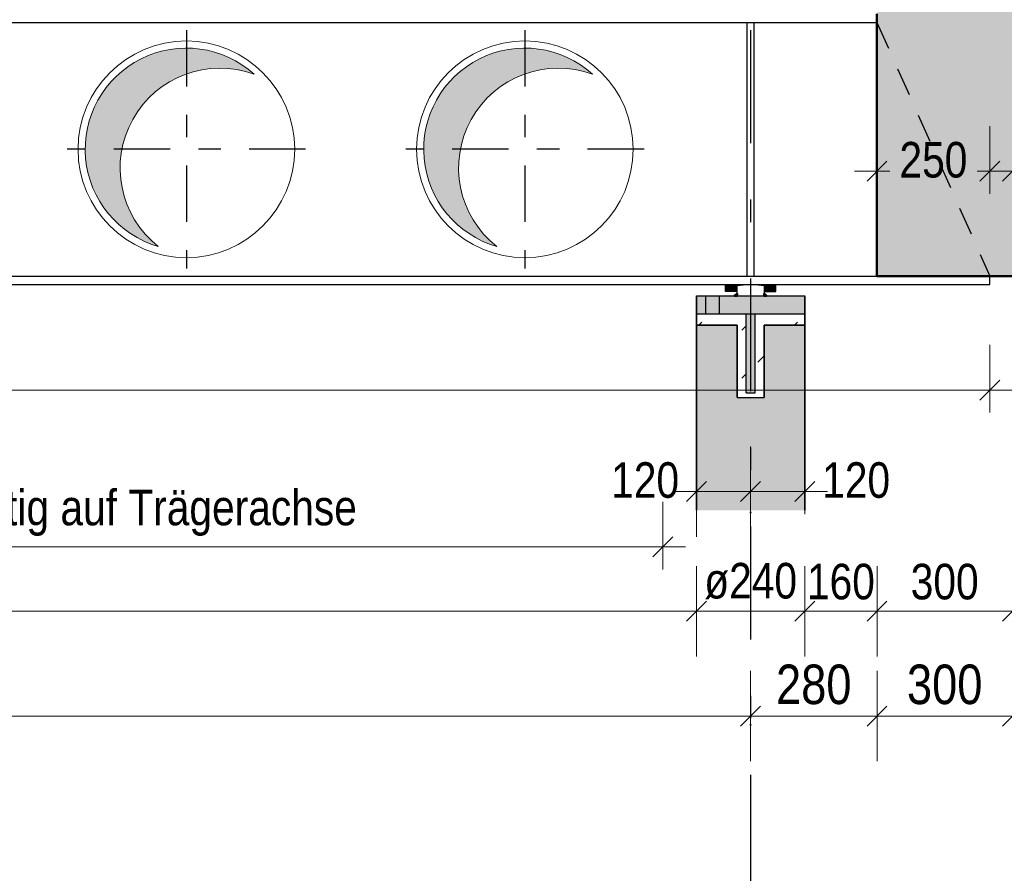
# Model space of a CAD drawing. Header units: millimetres. Extents: x -8.5 to 60.3, y 0 to 42.
# Tile 93 of 109: x 33 to 37.4, y 13.6 to 17.4. Entities that reach past the tile are written whole.
import ezdxf

# ---------------------------------------------------------------- set-up
doc = ezdxf.new("R2010")
doc.units = ezdxf.units.MM
for name, pattern in [('DASHDOT', [1, 0.5, -0.25, 0, -0.25]), ('DASHDOTX2', [2, 1, -0.5, 0, -0.5]), ('HIDDEN', [0.375, 0.25, -0.125])]:
    doc.linetypes.add(name, pattern=pattern)
doc.layers.add('Achsen', color=7, linetype='Continuous', lineweight=20)
doc.styles.add('Arial Narrow', font='ARIALN.TTF')
doc.dimstyles.new('Arch_Strakon_dimstyle', dxfattribs={"dimtxt": 11.25, "dimasz": 1, "dimexe": 1.25, "dimexo": 0.0625, "dimgap": 1, "dimtad": 0, "dimdec": 3, "dimzin": 12, "dimdsep": 46, "dimtxsty": 'Arial Narrow', "dimblk": 'Arrowhead_Tick', "dimsah": 1, "dimcen": 0, "dimse1": 1, "dimse2": 1, "dimclrd": 6, "dimclrt": 3, "dimazin": 0, "dimtfac": 1, "dimtdec": 4, "dimtmove": 0, "dimatfit": 3, "dimldrblk": 'NONE', "dimfxl": 1, "dimtvp": 1, "dimtolj": 1, "dimtzin": 0, "dimlwd": 13, "dimarcsym": 2})

# ---------------------------------------------------------------- blocks, each defined once
blk = doc.blocks.new('Arrowhead_Tick')
at = {"color": 0, "linetype": 'Continuous', "lineweight": -2, "ltscale": 0.5}
for p, q in [((0, 20), (0, -10)), ((-1, 0), (0, 0)), ((10, 0), (0, 0))]:
    blk.add_line(p, q, dxfattribs=at)
at = {"color": 2, "linetype": 'Continuous', "lineweight": 35, "ltscale": 0.5}
blk.add_line((4.42, 4.42), (-4.42, -4.42), dxfattribs=at)
blk = doc.blocks.new('*D15')
at = {"color": 6, "linetype": 'Continuous', "lineweight": 13}
blk.add_line((36.0133, 14.8059), (36.4733, 14.8059), dxfattribs=at)
at = {"layer": 'Defpoints', "color": 0}
for p in [(36.0033, 15.2534), (36.4833, 15.2534), (36.4833, 14.8059)]:
    blk.add_point(p, dxfattribs=at)
at = {"color": 6, "lineweight": 13, "xscale": 0.01, "yscale": 0.01, "zscale": 0.01}
blk.add_blockref('Arrowhead_Tick', (36.4833, 14.8059), dxfattribs=at)
at = {"color": 6, "lineweight": 13, "xscale": 0.01, "yscale": 0.01, "zscale": 0.01, "rotation": 180}
blk.add_blockref('Arrowhead_Tick', (36.0033, 14.8059), dxfattribs=at)
at = {"color": 2, "lineweight": -2, "insert": (36.2433, 14.9391), "char_height": 0.1575, "attachment_point": 5, "style": 'Arial Narrow'}
blk.add_mtext('\\A1;ø240', dxfattribs=at)
blk = doc.blocks.new('_None')
blk = doc.blocks.new('*D16')
at = {"color": 6, "linetype": 'Continuous', "lineweight": 13}
for p, q in [((36.8133, 16.7559), (36.8597, 16.7559)), ((37.2933, 16.7559), (37.2469, 16.7559))]:
    blk.add_line(p, q, dxfattribs=at)
at = {"layer": 'Defpoints', "color": 0}
for p in [(37.3033, 16.7559), (36.8033, 16.2914), (37.3033, 16.2534)]:
    blk.add_point(p, dxfattribs=at)
at = {"color": 6, "lineweight": 13, "xscale": 0.01, "yscale": 0.01, "zscale": 0.01}
blk.add_blockref('Arrowhead_Tick', (37.3033, 16.7559), dxfattribs=at)
at = {"color": 6, "lineweight": 13, "xscale": 0.01, "yscale": 0.01, "zscale": 0.01, "rotation": 180.0000000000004}
blk.add_blockref('Arrowhead_Tick', (36.8033, 16.7559), dxfattribs=at)
at = {"color": 2, "lineweight": -2, "insert": (37.0533, 16.8059), "char_height": 0.1575, "attachment_point": 5, "style": 'Arial Narrow'}
blk.add_mtext('\\A1;250', dxfattribs=at)
blk = doc.blocks.new('*D17')
at = {"color": 6, "linetype": 'Continuous', "lineweight": 13}
for p, q in [((37.2933, 16.7559), (37.2833, 16.7559)), ((37.3033, 16.7559), (37.4033, 16.7559)), ((37.4133, 16.7559), (37.4233, 16.7559))]:
    blk.add_line(p, q, dxfattribs=at)
at = {"layer": 'Defpoints', "color": 0}
for p in [(37.4033, 16.7559), (37.4033, 16.2914), (37.3033, 16.2534)]:
    blk.add_point(p, dxfattribs=at)
at = {"color": 6, "lineweight": 13, "xscale": 0.01, "yscale": 0.01, "zscale": 0.01}
for p, rotation in [((37.3033, 16.7559), 359.999999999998), ((37.4033, 16.7559), 179.999999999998)]:
    blk.add_blockref('Arrowhead_Tick', p, dxfattribs=dict(at, rotation=rotation))
at = {"color": 2, "lineweight": -2, "insert": (37.5813, 16.8059), "char_height": 0.1575, "attachment_point": 5, "style": 'Arial Narrow'}
blk.add_mtext('\\A1;50', dxfattribs=at)
blk = doc.blocks.new('*D18')
at = {"color": 6, "linetype": 'Continuous', "lineweight": 13}
blk.add_line((22.1479, 14.8059), (35.9933, 14.8059), dxfattribs=at)
at = {"layer": 'Defpoints', "color": 0}
for p in [(22.1379, 15.4189), (36.0033, 15.2534), (36.0033, 14.8059)]:
    blk.add_point(p, dxfattribs=at)
at = {"color": 6, "lineweight": 13, "xscale": 0.01, "yscale": 0.01, "zscale": 0.01}
blk.add_blockref('Arrowhead_Tick', (36.0033, 14.8059), dxfattribs=at)
at = {"color": 6, "lineweight": 13, "xscale": 0.01, "yscale": 0.01, "zscale": 0.01, "rotation": 180}
blk.add_blockref('Arrowhead_Tick', (22.1379, 14.8059), dxfattribs=at)
at = {"color": 2, "lineweight": -2, "insert": (29.0706, 14.9363), "char_height": 0.1575, "attachment_point": 5, "style": 'Arial Narrow'}
blk.add_mtext('\\A1;6933', dxfattribs=at)
blk = doc.blocks.new('*D19')
at = {"color": 6, "linetype": 'Continuous', "lineweight": 13}
blk.add_line((36.4933, 14.8059), (36.7933, 14.8059), dxfattribs=at)
at = {"layer": 'Defpoints', "color": 0}
for p in [(36.8033, 16.2914), (36.4833, 15.2534), (36.8033, 14.8059)]:
    blk.add_point(p, dxfattribs=at)
at = {"color": 6, "lineweight": 13, "xscale": 0.01, "yscale": 0.01, "zscale": 0.01}
for p, rotation in [((36.8033, 14.8059), 359.9999999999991), ((36.4833, 14.8059), 179.9999999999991)]:
    blk.add_blockref('Arrowhead_Tick', p, dxfattribs=dict(at, rotation=rotation))
at = {"color": 2, "lineweight": -2, "insert": (36.6433, 14.9363), "char_height": 0.1575, "attachment_point": 5, "style": 'Arial Narrow'}
blk.add_mtext('\\A1;160', dxfattribs=at)
blk = doc.blocks.new('*D20')
at = {"color": 6, "linetype": 'Continuous', "lineweight": 13}
blk.add_line((36.8133, 14.8059), (37.3933, 14.8059), dxfattribs=at)
at = {"layer": 'Defpoints', "color": 0}
for p in [(36.8033, 16.2914), (37.4033, 16.2914), (37.4033, 14.8059)]:
    blk.add_point(p, dxfattribs=at)
at = {"color": 6, "lineweight": 13, "xscale": 0.01, "yscale": 0.01, "zscale": 0.01}
blk.add_blockref('Arrowhead_Tick', (37.4033, 14.8059), dxfattribs=at)
at = {"color": 6, "lineweight": 13, "xscale": 0.01, "yscale": 0.01, "zscale": 0.01, "rotation": 180}
blk.add_blockref('Arrowhead_Tick', (36.8033, 14.8059), dxfattribs=at)
at = {"color": 2, "lineweight": -2, "insert": (37.1033, 14.9363), "char_height": 0.1575, "attachment_point": 5, "style": 'Arial Narrow'}
blk.add_mtext('\\A1;300', dxfattribs=at)
blk = doc.blocks.new('*D22')
at = {"color": 6, "linetype": 'Continuous', "lineweight": 13}
blk.add_line((22.2379, 15.7863), (37.2933, 15.7863), dxfattribs=at)
at = {"layer": 'Defpoints', "color": 0}
for p in [(22.2279, 16.2334), (37.3033, 16.2534), (37.3033, 15.7863)]:
    blk.add_point(p, dxfattribs=at)
at = {"color": 6, "lineweight": 13, "xscale": 0.01, "yscale": 0.01, "zscale": 0.01}
blk.add_blockref('Arrowhead_Tick', (37.3033, 15.7863), dxfattribs=at)
at = {"color": 6, "lineweight": 13, "xscale": 0.01, "yscale": 0.01, "zscale": 0.01, "rotation": 180}
blk.add_blockref('Arrowhead_Tick', (22.2279, 15.7863), dxfattribs=at)
at = {"color": 2, "lineweight": -2, "insert": (29.7656, 15.9168), "char_height": 0.1575, "attachment_point": 5, "style": 'Arial Narrow'}
blk.add_mtext('\\A1;7538', dxfattribs=at)
blk = doc.blocks.new('*D24')
at = {"color": 6, "linetype": 'Continuous', "lineweight": 13}
blk.add_line((36.0133, 15.3363), (36.2328, 15.3363), dxfattribs=at)
at = {"layer": 'Defpoints', "color": 0}
for p in [(36.2428, 15.3363), (36.0033, 15.2534), (36.2428, 15.2433)]:
    blk.add_point(p, dxfattribs=at)
at = {"color": 6, "lineweight": 13, "xscale": 0.01, "yscale": 0.01, "zscale": 0.01}
blk.add_blockref('Arrowhead_Tick', (36.2428, 15.3363), dxfattribs=at)
at = {"color": 6, "lineweight": 13, "xscale": 0.01, "yscale": 0.01, "zscale": 0.01, "rotation": 180.0000000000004}
blk.add_blockref('Arrowhead_Tick', (36.0033, 15.3363), dxfattribs=at)
at = {"color": 2, "lineweight": -2, "insert": (35.7757, 15.3863), "char_height": 0.1575, "attachment_point": 5, "style": 'Arial Narrow'}
blk.add_mtext('\\A1;120', dxfattribs=at)
blk = doc.blocks.new('*D25')
at = {"color": 6, "linetype": 'Continuous', "lineweight": 13}
blk.add_line((36.2528, 15.3363), (36.4733, 15.3363), dxfattribs=at)
at = {"layer": 'Defpoints', "color": 0}
for p in [(36.4833, 15.3363), (36.2428, 15.2433), (36.4833, 15.2534)]:
    blk.add_point(p, dxfattribs=at)
at = {"color": 6, "lineweight": 13, "xscale": 0.01, "yscale": 0.01, "zscale": 0.01}
for p, rotation in [((36.4833, 15.3363), 359.9999999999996), ((36.2428, 15.3363), 179.9999999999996)]:
    blk.add_blockref('Arrowhead_Tick', p, dxfattribs=dict(at, rotation=rotation))
at = {"color": 2, "lineweight": -2, "insert": (36.7109, 15.3863), "char_height": 0.1575, "attachment_point": 5, "style": 'Arial Narrow'}
blk.add_mtext('\\A1;120', dxfattribs=at)
blk = doc.blocks.new('*D37')
at = {"color": 6, "linetype": 'Continuous', "lineweight": 13}
blk.add_line((32.2528, 18.6858), (33.7328, 18.6858), dxfattribs=at)
at = {"layer": 'Defpoints', "color": 0}
for p in [(33.7428, 18.6858), (32.2428, 17.3334), (33.7428, 17.3334)]:
    blk.add_point(p, dxfattribs=at)
at = {"color": 6, "lineweight": 13, "xscale": 0.01, "yscale": 0.01, "zscale": 0.01}
blk.add_blockref('Arrowhead_Tick', (33.7428, 18.6858), dxfattribs=at)
at = {"color": 6, "lineweight": 13, "xscale": 0.01, "yscale": 0.01, "zscale": 0.01, "rotation": 180}
blk.add_blockref('Arrowhead_Tick', (32.2428, 18.6858), dxfattribs=at)
at = {"color": 2, "lineweight": -2, "insert": (32.9928, 18.8162), "char_height": 0.1575, "attachment_point": 5, "style": 'Arial Narrow'}
blk.add_mtext('\\A1;750', dxfattribs=at)
blk = doc.blocks.new('*D38')
at = {"color": 6, "linetype": 'Continuous', "lineweight": 13}
blk.add_line((33.7528, 18.6858), (35.2328, 18.6858), dxfattribs=at)
at = {"layer": 'Defpoints', "color": 0}
for p in [(35.2428, 18.6858), (35.2428, 17.3814), (33.7428, 17.3334)]:
    blk.add_point(p, dxfattribs=at)
at = {"color": 6, "lineweight": 13, "xscale": 0.01, "yscale": 0.01, "zscale": 0.01}
blk.add_blockref('Arrowhead_Tick', (35.2428, 18.6858), dxfattribs=at)
at = {"color": 6, "lineweight": 13, "xscale": 0.01, "yscale": 0.01, "zscale": 0.01, "rotation": 180.0000000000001}
blk.add_blockref('Arrowhead_Tick', (33.7428, 18.6858), dxfattribs=at)
at = {"color": 2, "lineweight": -2, "insert": (34.4928, 18.8162), "char_height": 0.1575, "attachment_point": 5, "style": 'Arial Narrow'}
blk.add_mtext('\\A1;750', dxfattribs=at)
blk = doc.blocks.new('*D39')
at = {"color": 6, "linetype": 'Continuous', "lineweight": 13}
blk.add_line((35.2528, 18.6858), (36.2328, 18.6858), dxfattribs=at)
at = {"layer": 'Defpoints', "color": 0}
for p in [(36.2428, 18.6858), (35.2428, 17.3814), (36.2428, 15.2433)]:
    blk.add_point(p, dxfattribs=at)
at = {"color": 6, "lineweight": 13, "xscale": 0.01, "yscale": 0.01, "zscale": 0.01}
blk.add_blockref('Arrowhead_Tick', (36.2428, 18.6858), dxfattribs=at)
at = {"color": 6, "lineweight": 13, "xscale": 0.01, "yscale": 0.01, "zscale": 0.01, "rotation": 180}
blk.add_blockref('Arrowhead_Tick', (35.2428, 18.6858), dxfattribs=at)
at = {"color": 2, "lineweight": -2, "insert": (35.7428, 18.8162), "char_height": 0.1575, "attachment_point": 5, "style": 'Arial Narrow'}
blk.add_mtext('\\A1;500', dxfattribs=at)
blk = doc.blocks.new('*D96')
at = {"color": 6, "linetype": 'Continuous', "lineweight": 13}
blk.add_line((22.1479, 14.3414), (36.2328, 14.3414), dxfattribs=at)
at = {"layer": 'Defpoints', "color": 0}
for p in [(22.1379, 15.4189), (36.2428, 14.3414), (36.2428, 14.303)]:
    blk.add_point(p, dxfattribs=at)
at = {"color": 6, "lineweight": 13, "xscale": 0.01, "yscale": 0.01, "zscale": 0.01}
blk.add_blockref('Arrowhead_Tick', (36.2428, 14.3414), dxfattribs=at)
at = {"color": 6, "lineweight": 13, "xscale": 0.01, "yscale": 0.01, "zscale": 0.01, "rotation": 180}
blk.add_blockref('Arrowhead_Tick', (22.1379, 14.3414), dxfattribs=at)
at = {"color": 2, "lineweight": 35, "insert": (29.1903, 14.4807), "char_height": 0.175, "attachment_point": 5, "style": 'Arial Narrow'}
blk.add_mtext('\\A1;7052', dxfattribs=at)
blk = doc.blocks.new('*D97')
at = {"color": 6, "linetype": 'Continuous', "lineweight": 13}
blk.add_line((36.2528, 14.3414), (36.7933, 14.3414), dxfattribs=at)
at = {"layer": 'Defpoints', "color": 0}
for p in [(36.8033, 16.2914), (36.8033, 14.3414), (36.2428, 14.303)]:
    blk.add_point(p, dxfattribs=at)
at = {"color": 6, "lineweight": 13, "xscale": 0.01, "yscale": 0.01, "zscale": 0.01}
blk.add_blockref('Arrowhead_Tick', (36.8033, 14.3414), dxfattribs=at)
at = {"color": 6, "lineweight": 13, "xscale": 0.01, "yscale": 0.01, "zscale": 0.01, "rotation": 180}
blk.add_blockref('Arrowhead_Tick', (36.2428, 14.3414), dxfattribs=at)
at = {"color": 2, "lineweight": 35, "insert": (36.523, 14.4807), "char_height": 0.175, "attachment_point": 5, "style": 'Arial Narrow'}
blk.add_mtext('\\A1;280', dxfattribs=at)
blk = doc.blocks.new('*D98')
at = {"color": 6, "linetype": 'Continuous', "lineweight": 13}
blk.add_line((36.8133, 14.3414), (37.3933, 14.3414), dxfattribs=at)
at = {"layer": 'Defpoints', "color": 0}
for p in [(36.8033, 16.2914), (37.4033, 16.2914), (37.4033, 14.3414)]:
    blk.add_point(p, dxfattribs=at)
at = {"color": 6, "lineweight": 13, "xscale": 0.01, "yscale": 0.01, "zscale": 0.01}
blk.add_blockref('Arrowhead_Tick', (37.4033, 14.3414), dxfattribs=at)
at = {"color": 6, "lineweight": 13, "xscale": 0.01, "yscale": 0.01, "zscale": 0.01, "rotation": 180}
blk.add_blockref('Arrowhead_Tick', (36.8033, 14.3414), dxfattribs=at)
at = {"color": 2, "lineweight": 35, "insert": (37.1033, 14.4807), "char_height": 0.175, "attachment_point": 5, "style": 'Arial Narrow'}
blk.add_mtext('\\A1;300', dxfattribs=at)
blk = doc.blocks.new('*D513')
at = {"color": 6, "linetype": 'Continuous', "lineweight": 13}
blk.add_line((37.4133, 14.8059), (37.8126, 14.8059), dxfattribs=at)
at = {"layer": 'Defpoints', "color": 0}
for p in [(37.4033, 16.2914), (37.8226, 14.8059), (37.8226, 7.7859)]:
    blk.add_point(p, dxfattribs=at)
at = {"color": 6, "lineweight": 13, "xscale": 0.01, "yscale": 0.01, "zscale": 0.01}
blk.add_blockref('Arrowhead_Tick', (37.8226, 14.8059), dxfattribs=at)
at = {"color": 6, "lineweight": 13, "xscale": 0.01, "yscale": 0.01, "zscale": 0.01, "rotation": 180}
blk.add_blockref('Arrowhead_Tick', (37.4033, 14.8059), dxfattribs=at)
at = {"color": 2, "lineweight": 35, "insert": (37.6129, 14.9363), "char_height": 0.1575, "attachment_point": 5, "style": 'Arial Narrow'}
blk.add_mtext('\\A1;210', dxfattribs=at)

msp = doc.modelspace()

# ---------------------------------------------------------------- hatches: boundary and pattern name
at = {"lineweight": 18, "true_color": 0xceffce}
msp.add_hatch(color=254, dxfattribs=at).paths.add_polyline_path([(37.403281, 18.001011), (37.403281, 16.291416), (36.803281, 16.291416), (36.803281, 17.453416), (36.903281, 18.001011)])
at = {"true_color": 0xdfdfdf}
for points in [[(34.03694, 17.19182), (34.030813, 17.197051), (34.024593, 17.202171), (34.018282, 17.207178), (34.011881, 17.212071), (34.005394, 17.216848), (33.998823, 17.221507), (33.992168, 17.226048), (33.985433, 17.230469), (33.97862, 17.234768), (33.97173, 17.238944), (33.964767, 17.242995), (33.957732, 17.246921), (33.950627, 17.25072), (33.943456, 17.25439), (33.93622, 17.257931), (33.928921, 17.261341), (33.921562, 17.26462), (33.914145, 17.267766), (33.906674, 17.270778), (33.899149, 17.273656), (33.891573, 17.276397), (33.88395, 17.279003), (33.876281, 17.281471), (33.868569, 17.2838), (33.860817, 17.285991), (33.853026, 17.288042), (33.8452, 17.289953), (33.83734, 17.291723), (33.82945, 17.293351), (33.821532, 17.294838), (33.813589, 17.296182), (33.805623, 17.297383), (33.797636, 17.29844), (33.789632, 17.299355), (33.781613, 17.300125), (33.773581, 17.300751), (33.765539, 17.301232), (33.75749, 17.301569), (33.749436, 17.301761), (33.74138, 17.301809), (33.733325, 17.301712), (33.725272, 17.30147), (33.717225, 17.301083), (33.709186, 17.300552), (33.701159, 17.299877), (33.693144, 17.299057), (33.685146, 17.298094), (33.677166, 17.296987), (33.669207, 17.295737), (33.661272, 17.294344), (33.653364, 17.292809), (33.645484, 17.291132), (33.637636, 17.289313), (33.629821, 17.287354), (33.622044, 17.285255), (33.614305, 17.283016), (33.606607, 17.280639), (33.598954, 17.278124), (33.591346, 17.275472), (33.583788, 17.272683), (33.576281, 17.26976), (33.568828, 17.266701), (33.561431, 17.26351), (33.554093, 17.260186), (33.546815, 17.25673), (33.539601, 17.253145), (33.532452, 17.24943), (33.525371, 17.245588), (33.51836, 17.241619), (33.511422, 17.237525), (33.504559, 17.233307), (33.497772, 17.228966), (33.491064, 17.224504), (33.484438, 17.219922), (33.477895, 17.215221), (33.471437, 17.210404), (33.465068, 17.205472), (33.458787, 17.200426), (33.452599, 17.195268), (33.446504, 17.19), (33.440505, 17.184623), (33.434603, 17.179139), (33.428801, 17.17355), (33.4231, 17.167858), (33.417502, 17.162064), (33.412009, 17.156171), (33.406623, 17.15018), (33.401346, 17.144093), (33.396179, 17.137912), (33.391124, 17.131639), (33.386182, 17.125277), (33.381355, 17.118826), (33.376645, 17.11229), (33.372053, 17.105671), (33.367581, 17.09897), (33.36323, 17.09219), (33.359001, 17.085333), (33.354897, 17.078401), (33.350917, 17.071396), (33.347064, 17.064321), (33.343339, 17.057178), (33.339743, 17.049969), (33.336276, 17.042696), (33.332941, 17.035363), (33.329739, 17.027971), (33.326669, 17.020522), (33.323734, 17.01302), (33.320934, 17.005465), (33.318271, 16.997862), (33.315744, 16.990213), (33.313355, 16.982519), (33.311105, 16.974783), (33.308994, 16.967008), (33.307023, 16.959197), (33.305193, 16.951351), (33.303504, 16.943474), (33.301957, 16.935568), (33.300553, 16.927635), (33.29929, 16.919678), (33.298172, 16.9117), (33.297196, 16.903703), (33.296365, 16.89569), (33.295677, 16.887663), (33.295134, 16.879625), (33.294735, 16.871579), (33.294481, 16.863527), (33.294372, 16.855471), (33.294408, 16.847415), (33.294588, 16.839361), (33.294913, 16.831311), (33.295382, 16.823269), (33.295996, 16.815236), (33.296754, 16.807216), (33.297656, 16.79921), (33.298702, 16.791222), (33.299891, 16.783254), (33.301223, 16.775309), (33.302697, 16.767389), (33.304314, 16.759496), (33.306072, 16.751634), (33.307971, 16.743805), (33.31001, 16.736011), (33.312189, 16.728255), (33.314508, 16.72054), (33.316964, 16.712867), (33.319558, 16.70524), (33.322288, 16.697661), (33.325154, 16.690132), (33.328155, 16.682655), (33.33129, 16.675234), (33.334558, 16.66787), (33.337957, 16.660566), (33.341487, 16.653325), (33.345147, 16.646148), (33.348935, 16.639038), (33.35285, 16.631997), (33.356891, 16.625027), (33.361056, 16.618131), (33.365345, 16.611312), (33.369756, 16.60457), (33.374287, 16.597909), (33.378937, 16.59133), (33.383704, 16.584836), (33.388587, 16.578428), (33.393585, 16.57211), (33.398695, 16.565882), (33.403917, 16.559746), (33.409247, 16.553706), (33.414686, 16.547763), (33.42023, 16.541918), (33.425878, 16.536173), (33.431629, 16.530531), (33.43748, 16.524994), (33.44343, 16.519562), (33.449476, 16.514238), (33.455617, 16.509024), (33.461851, 16.50392), (33.468176, 16.49893), (33.474589, 16.494054), (33.481088, 16.489294), (33.487672, 16.484651), (33.494339, 16.480128), (33.501085, 16.475725), (33.50791, 16.471444), (33.51481, 16.467286), (33.521784, 16.463253), (33.52883, 16.459346), (33.535944, 16.455566), (33.543125, 16.451915), (33.550371, 16.448393), (33.557678, 16.445002), (33.565046, 16.441742), (33.572471, 16.438616), (33.57995, 16.435623), (33.587483, 16.432766), (33.595065, 16.430044), (33.602695, 16.427459), (33.610371, 16.425011), (33.618089, 16.422701), (33.612067, 16.427524), (33.60613, 16.43245), (33.60028, 16.437479), (33.594518, 16.442609), (33.588846, 16.447839), (33.583267, 16.453167), (33.577781, 16.458592), (33.572391, 16.464111), (33.567098, 16.469723), (33.561903, 16.475427), (33.556808, 16.48122), (33.551816, 16.487102), (33.546926, 16.493069), (33.542142, 16.499121), (33.537463, 16.505255), (33.532893, 16.51147), (33.528431, 16.517764), (33.524079, 16.524134), (33.51984, 16.53058), (33.515713, 16.537098), (33.511701, 16.543687), (33.507804, 16.550346), (33.504023, 16.557071), (33.500361, 16.563861), (33.496817, 16.570713), (33.493394, 16.577627), (33.490091, 16.584599), (33.48691, 16.591628), (33.483853, 16.598711), (33.480919, 16.605846), (33.47811, 16.613031), (33.475427, 16.620264), (33.472871, 16.627543), (33.470441, 16.634865), (33.46814, 16.642229), (33.465967, 16.649631), (33.463924, 16.65707), (33.46201, 16.664544), (33.460228, 16.67205), (33.458576, 16.679586), (33.457056, 16.68715), (33.455668, 16.694738), (33.454412, 16.70235), (33.45329, 16.709983), (33.4523, 16.717634), (33.451445, 16.725301), (33.450722, 16.732982), (33.450134, 16.740674), (33.44968, 16.748376), (33.449361, 16.756084), (33.449176, 16.763796), (33.449125, 16.771511), (33.449208, 16.779225), (33.449427, 16.786937), (33.449779, 16.794644), (33.450266, 16.802343), (33.450887, 16.810033), (33.451642, 16.81771), (33.452531, 16.825374), (33.453553, 16.833021), (33.454708, 16.840648), (33.455996, 16.848255), (33.457416, 16.855838), (33.458969, 16.863395), (33.460653, 16.870923), (33.462467, 16.878422), (33.464413, 16.885887), (33.466488, 16.893318), (33.468692, 16.900711), (33.471025, 16.908064), (33.473486, 16.915376), (33.476073, 16.922644), (33.478787, 16.929866), (33.481627, 16.937039), (33.484591, 16.944161), (33.487679, 16.951231), (33.490889, 16.958246), (33.494222, 16.965204), (33.497675, 16.972103), (33.501248, 16.978941), (33.504939, 16.985715), (33.508748, 16.992424), (33.512674, 16.999065), (33.516714, 17.005637), (33.520869, 17.012138), (33.525136, 17.018565), (33.529514, 17.024917), (33.534003, 17.031191), (33.5386, 17.037387), (33.543305, 17.043501), (33.548115, 17.049532), (33.55303, 17.055479), (33.558048, 17.061339), (33.563167, 17.06711), (33.568386, 17.072792), (33.573703, 17.078382), (33.579117, 17.083878), (33.584626, 17.089279), (33.590228, 17.094583), (33.595922, 17.099788), (33.601706, 17.104894), (33.607577, 17.109898), (33.613535, 17.114799), (33.619578, 17.119595), (33.625703, 17.124286), (33.631909, 17.128868), (33.638194, 17.133342), (33.644556, 17.137706), (33.650994, 17.141958), (33.657504, 17.146097), (33.664085, 17.150122), (33.670736, 17.154032), (33.677454, 17.157825), (33.684237, 17.161501), (33.691083, 17.165058), (33.697989, 17.168495), (33.704955, 17.171811), (33.711978, 17.175005), (33.719055, 17.178076), (33.726184, 17.181024), (33.733364, 17.183846), (33.740592, 17.186543), (33.747866, 17.189114), (33.755183, 17.191558), (33.762542, 17.193873), (33.769941, 17.19606), (33.777376, 17.198118), (33.784846, 17.200045), (33.792349, 17.201843), (33.799881, 17.203509), (33.807442, 17.205044), (33.815028, 17.206446), (33.822638, 17.207716), (33.830268, 17.208854), (33.837917, 17.209858), (33.845583, 17.210729), (33.853262, 17.211465), (33.860953, 17.212068), (33.868654, 17.212537), (33.876361, 17.212872), (33.884073, 17.213072), (33.891788, 17.213137), (33.899502, 17.213069), (33.907214, 17.212865), (33.914922, 17.212528), (33.922622, 17.212056), (33.930313, 17.211449), (33.937992, 17.210709), (33.945657, 17.209835), (33.953306, 17.208828), (33.960936, 17.207688), (33.968545, 17.206414), (33.97613, 17.205008), (33.98369, 17.203471), (33.991222, 17.201801), (33.998724, 17.200001), (34.006193, 17.19807), (34.013628, 17.196009), (34.021025, 17.193819), (34.028383, 17.191501), (34.0357, 17.189054), (34.042973, 17.18648)], [(35.53694, 17.19182), (35.530813, 17.197051), (35.524593, 17.202171), (35.518282, 17.207178), (35.511881, 17.212071), (35.505394, 17.216848), (35.498823, 17.221507), (35.492168, 17.226048), (35.485433, 17.230469), (35.47862, 17.234768), (35.47173, 17.238944), (35.464767, 17.242995), (35.457732, 17.246921), (35.450627, 17.25072), (35.443456, 17.25439), (35.43622, 17.257931), (35.428921, 17.261341), (35.421562, 17.26462), (35.414145, 17.267766), (35.406674, 17.270778), (35.399149, 17.273656), (35.391573, 17.276397), (35.38395, 17.279003), (35.376281, 17.281471), (35.368569, 17.2838), (35.360817, 17.285991), (35.353026, 17.288042), (35.3452, 17.289953), (35.33734, 17.291723), (35.32945, 17.293351), (35.321532, 17.294838), (35.313589, 17.296182), (35.305623, 17.297383), (35.297636, 17.29844), (35.289632, 17.299355), (35.281613, 17.300125), (35.273581, 17.300751), (35.265539, 17.301232), (35.25749, 17.301569), (35.249436, 17.301761), (35.24138, 17.301809), (35.233325, 17.301712), (35.225272, 17.30147), (35.217225, 17.301083), (35.209186, 17.300552), (35.201159, 17.299877), (35.193144, 17.299057), (35.185146, 17.298094), (35.177166, 17.296987), (35.169207, 17.295737), (35.161272, 17.294344), (35.153364, 17.292809), (35.145484, 17.291132), (35.137636, 17.289313), (35.129821, 17.287354), (35.122044, 17.285255), (35.114305, 17.283016), (35.106607, 17.280639), (35.098954, 17.278124), (35.091346, 17.275472), (35.083788, 17.272683), (35.076281, 17.26976), (35.068828, 17.266701), (35.061431, 17.26351), (35.054093, 17.260186), (35.046815, 17.25673), (35.039601, 17.253145), (35.032452, 17.24943), (35.025371, 17.245588), (35.01836, 17.241619), (35.011422, 17.237525), (35.004559, 17.233307), (34.997772, 17.228966), (34.991064, 17.224504), (34.984438, 17.219922), (34.977895, 17.215221), (34.971437, 17.210404), (34.965068, 17.205472), (34.958787, 17.200426), (34.952599, 17.195268), (34.946504, 17.19), (34.940505, 17.184623), (34.934603, 17.179139), (34.928801, 17.17355), (34.9231, 17.167858), (34.917502, 17.162064), (34.912009, 17.156171), (34.906623, 17.15018), (34.901346, 17.144093), (34.896179, 17.137912), (34.891124, 17.131639), (34.886182, 17.125277), (34.881355, 17.118826), (34.876645, 17.11229), (34.872053, 17.105671), (34.867581, 17.09897), (34.86323, 17.09219), (34.859001, 17.085333), (34.854897, 17.078401), (34.850917, 17.071396), (34.847064, 17.064321), (34.843339, 17.057178), (34.839743, 17.049969), (34.836276, 17.042696), (34.832941, 17.035363), (34.829739, 17.027971), (34.826669, 17.020522), (34.823734, 17.01302), (34.820934, 17.005465), (34.818271, 16.997862), (34.815744, 16.990213), (34.813355, 16.982519), (34.811105, 16.974783), (34.808994, 16.967008), (34.807023, 16.959197), (34.805193, 16.951351), (34.803504, 16.943474), (34.801957, 16.935568), (34.800553, 16.927635), (34.79929, 16.919678), (34.798172, 16.9117), (34.797196, 16.903703), (34.796365, 16.89569), (34.795677, 16.887663), (34.795134, 16.879625), (34.794735, 16.871579), (34.794481, 16.863527), (34.794372, 16.855471), (34.794408, 16.847415), (34.794588, 16.839361), (34.794913, 16.831311), (34.795382, 16.823269), (34.795996, 16.815236), (34.796754, 16.807216), (34.797656, 16.79921), (34.798702, 16.791222), (34.799891, 16.783254), (34.801223, 16.775309), (34.802697, 16.767389), (34.804314, 16.759496), (34.806072, 16.751634), (34.807971, 16.743805), (34.81001, 16.736011), (34.812189, 16.728255), (34.814508, 16.72054), (34.816964, 16.712867), (34.819558, 16.70524), (34.822288, 16.697661), (34.825154, 16.690132), (34.828155, 16.682655), (34.83129, 16.675234), (34.834558, 16.66787), (34.837957, 16.660566), (34.841487, 16.653325), (34.845147, 16.646148), (34.848935, 16.639038), (34.85285, 16.631997), (34.856891, 16.625027), (34.861056, 16.618131), (34.865345, 16.611312), (34.869756, 16.60457), (34.874287, 16.597909), (34.878937, 16.59133), (34.883704, 16.584836), (34.888587, 16.578428), (34.893585, 16.57211), (34.898695, 16.565882), (34.903917, 16.559746), (34.909247, 16.553706), (34.914686, 16.547763), (34.92023, 16.541918), (34.925878, 16.536173), (34.931629, 16.530531), (34.93748, 16.524994), (34.94343, 16.519562), (34.949476, 16.514238), (34.955617, 16.509024), (34.961851, 16.50392), (34.968176, 16.49893), (34.974589, 16.494054), (34.981088, 16.489294), (34.987672, 16.484651), (34.994339, 16.480128), (35.001085, 16.475725), (35.00791, 16.471444), (35.01481, 16.467286), (35.021784, 16.463253), (35.02883, 16.459346), (35.035944, 16.455566), (35.043125, 16.451915), (35.050371, 16.448393), (35.057678, 16.445002), (35.065046, 16.441742), (35.072471, 16.438616), (35.07995, 16.435623), (35.087483, 16.432766), (35.095065, 16.430044), (35.102695, 16.427459), (35.110371, 16.425011), (35.118089, 16.422701), (35.112067, 16.427524), (35.10613, 16.43245), (35.10028, 16.437479), (35.094518, 16.442609), (35.088846, 16.447839), (35.083267, 16.453167), (35.077781, 16.458592), (35.072391, 16.464111), (35.067098, 16.469723), (35.061903, 16.475427), (35.056808, 16.48122), (35.051816, 16.487102), (35.046926, 16.493069), (35.042142, 16.499121), (35.037463, 16.505255), (35.032893, 16.51147), (35.028431, 16.517764), (35.024079, 16.524134), (35.01984, 16.53058), (35.015713, 16.537098), (35.011701, 16.543687), (35.007804, 16.550346), (35.004023, 16.557071), (35.000361, 16.563861), (34.996817, 16.570713), (34.993394, 16.577627), (34.990091, 16.584599), (34.98691, 16.591628), (34.983853, 16.598711), (34.980919, 16.605846), (34.97811, 16.613031), (34.975427, 16.620264), (34.972871, 16.627543), (34.970441, 16.634865), (34.96814, 16.642229), (34.965967, 16.649631), (34.963924, 16.65707), (34.96201, 16.664544), (34.960228, 16.67205), (34.958576, 16.679586), (34.957056, 16.68715), (34.955668, 16.694738), (34.954412, 16.70235), (34.95329, 16.709983), (34.9523, 16.717634), (34.951445, 16.725301), (34.950722, 16.732982), (34.950134, 16.740674), (34.94968, 16.748376), (34.949361, 16.756084), (34.949176, 16.763796), (34.949125, 16.771511), (34.949208, 16.779225), (34.949427, 16.786937), (34.949779, 16.794644), (34.950266, 16.802343), (34.950887, 16.810033), (34.951642, 16.81771), (34.952531, 16.825374), (34.953553, 16.833021), (34.954708, 16.840648), (34.955996, 16.848255), (34.957416, 16.855838), (34.958969, 16.863395), (34.960653, 16.870923), (34.962467, 16.878422), (34.964413, 16.885887), (34.966488, 16.893318), (34.968692, 16.900711), (34.971025, 16.908064), (34.973486, 16.915376), (34.976073, 16.922644), (34.978787, 16.929866), (34.981627, 16.937039), (34.984591, 16.944161), (34.987679, 16.951231), (34.990889, 16.958246), (34.994222, 16.965204), (34.997675, 16.972103), (35.001248, 16.978941), (35.004939, 16.985715), (35.008748, 16.992424), (35.012674, 16.999065), (35.016714, 17.005637), (35.020869, 17.012138), (35.025136, 17.018565), (35.029514, 17.024917), (35.034003, 17.031191), (35.0386, 17.037387), (35.043305, 17.043501), (35.048115, 17.049532), (35.05303, 17.055479), (35.058048, 17.061339), (35.063167, 17.06711), (35.068386, 17.072792), (35.073703, 17.078382), (35.079117, 17.083878), (35.084626, 17.089279), (35.090228, 17.094583), (35.095922, 17.099788), (35.101706, 17.104894), (35.107577, 17.109898), (35.113535, 17.114799), (35.119578, 17.119595), (35.125703, 17.124286), (35.131909, 17.128868), (35.138194, 17.133342), (35.144556, 17.137706), (35.150994, 17.141958), (35.157504, 17.146097), (35.164085, 17.150122), (35.170736, 17.154032), (35.177454, 17.157825), (35.184237, 17.161501), (35.191083, 17.165058), (35.197989, 17.168495), (35.204955, 17.171811), (35.211978, 17.175005), (35.219055, 17.178076), (35.226184, 17.181024), (35.233364, 17.183846), (35.240592, 17.186543), (35.247866, 17.189114), (35.255183, 17.191558), (35.262542, 17.193873), (35.269941, 17.19606), (35.277376, 17.198118), (35.284846, 17.200045), (35.292349, 17.201843), (35.299881, 17.203509), (35.307442, 17.205044), (35.315028, 17.206446), (35.322638, 17.207716), (35.330268, 17.208854), (35.337917, 17.209858), (35.345583, 17.210729), (35.353262, 17.211465), (35.360953, 17.212068), (35.368654, 17.212537), (35.376361, 17.212872), (35.384073, 17.213072), (35.391788, 17.213137), (35.399502, 17.213069), (35.407214, 17.212865), (35.414922, 17.212528), (35.422622, 17.212056), (35.430313, 17.211449), (35.437992, 17.210709), (35.445657, 17.209835), (35.453306, 17.208828), (35.460936, 17.207688), (35.468545, 17.206414), (35.47613, 17.205008), (35.48369, 17.203471), (35.491222, 17.201801), (35.498724, 17.200001), (35.506193, 17.19807), (35.513628, 17.196009), (35.521025, 17.193819), (35.528383, 17.191501), (35.5357, 17.189054), (35.542973, 17.18648)]]:
    msp.add_hatch(color=254, dxfattribs=at).paths.add_polyline_path(points)
at = {"lineweight": 18, "true_color": 0x48a4ff}
for points in [[(36.131281, 16.223416), (36.181281, 16.223416), (36.181281, 16.253416), (36.131281, 16.253416)], [(36.355281, 16.253416), (36.355281, 16.223416), (36.305281, 16.223416), (36.305281, 16.253416)]]:
    msp.add_hatch(color=161, dxfattribs=at).paths.add_polyline_path(points)
at = {"lineweight": 25, "true_color": 0x48a4ff}
for points in [[(36.483281, 16.203416), (36.483281, 16.123416), (36.003281, 16.123416), (36.003281, 16.203416)], [(36.223281, 15.773416), (36.263281, 15.773416), (36.263281, 16.123416), (36.223281, 16.123416)]]:
    msp.add_hatch(color=161, dxfattribs=at).paths.add_polyline_path(points)
at = {"lineweight": 18}
h = msp.add_hatch(dxfattribs=at)
h.set_pattern_fill('punkt', color=5, scale=0.01, angle=135, style=0, pattern_type=2)
h.set_pattern_definition([(135, (0, 0), (-0.031819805, -0.031819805), [0, -0.075])])
h.paths.add_polyline_path([(36.171988, 16.203416), (36.183281, 16.203416), (36.183281, 16.214027)])
h = msp.add_hatch(dxfattribs=at)
h.set_pattern_fill('punkt', color=5, scale=0.01, angle=45, style=0, pattern_type=2)
h.set_pattern_definition([(45, (0, 0), (-0.031819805, 0.031819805), [0, -0.075])])
h.paths.add_polyline_path([(36.303281, 16.214709), (36.303281, 16.203416), (36.313892, 16.203416)])
h = msp.add_hatch()
h.set_pattern_fill('uB', color=10, scale=0.01, angle=45, style=0, pattern_type=2)
h.set_pattern_definition([(45, (0, 0), (-0.212132, 0.212132), [0.05, -0.05]), (45, (-0.0707, 0.14142), (-0.212132, 0.212132), [0.05, -0.05, 0.05, -0.05])])
h.paths.add_polyline_path([(36.303281, 16.073416), (36.483281, 16.073416), (36.483281, 16.123416), (36.263281, 16.123416), (36.263281, 15.773416), (36.223281, 15.773416), (36.223281, 16.123416), (36.003281, 16.123416), (36.003281, 16.073416), (36.183281, 16.073416), (36.183281, 15.753416), (36.243281, 15.751485), (36.303281, 15.753416)])
at = {"true_color": 0xceffce}
msp.add_hatch(color=254, dxfattribs=at).paths.add_polyline_path([(36.483281, 16.073416), (36.483281, 15.253416), (36.003281, 15.253416), (36.003281, 16.073416), (36.183281, 16.073416), (36.183281, 15.753416), (36.243281, 15.751485), (36.303281, 15.753416), (36.303281, 16.073416)])

# ---------------------------------------------------------------- linework, layer by layer
at = {"color": 3, "linetype": 'Continuous', "lineweight": 25}
for p, q in [((22.227922, 17.415416), (36.803281, 17.415416)), ((35.542563, 17.415416), (36.803281, 17.415416)), ((36.228281, 16.291416), (36.228281, 17.415416)), ((36.258281, 16.291416), (36.258281, 17.415416)), ((22.227922, 16.291416), (37.303281, 16.291416)), ((35.542563, 16.291416), (37.303281, 16.291416)), ((37.303281, 16.253416), (37.303281, 16.291416)), ((22.227922, 16.253416), (37.303281, 16.253416)), ((35.542563, 16.253416), (37.303281, 16.253416)), ((36.131281, 16.223416), (36.131281, 16.253416)), ((36.181281, 16.253416), (36.181281, 16.223416)), ((36.183281, 16.249416), (36.223281, 16.253416)), ((36.183281, 16.203416), (36.183281, 16.249416)), ((36.223281, 16.253416), (36.263281, 16.253416)), ((36.263281, 16.253416), (36.303281, 16.249416)), ((36.303281, 16.249416), (36.303281, 16.203416)), ((36.305281, 16.253416), (36.305281, 16.223416)), ((36.355281, 16.223416), (36.355281, 16.253416)), ((36.003281, 16.203416), (36.483281, 16.203416)), ((36.181281, 16.223416), (36.131281, 16.223416)), ((36.305281, 16.223416), (36.355281, 16.223416)), ((36.003281, 16.123416), (36.483281, 16.123416)), ((36.223281, 15.773416), (36.223281, 16.123416)), ((36.263281, 15.773416), (36.263281, 16.123416)), ((36.223281, 15.773416), (36.263281, 15.773416))]:
    msp.add_line(p, q, dxfattribs=at)
at = {"color": 4, "linetype": 'Continuous', "lineweight": 50}
for p, q in [((36.803281, 16.291416), (36.803281, 17.453416)), ((37.403281, 16.291416), (36.803281, 16.291416)), ((36.171988, 16.203416), (36.183281, 16.214027)), ((36.171988, 16.203416), (36.183281, 16.203416)), ((36.183281, 16.203416), (36.183281, 16.214027)), ((36.303281, 16.214709), (36.313892, 16.203416)), ((36.303281, 16.214709), (36.303281, 16.203416)), ((36.303281, 16.203416), (36.313892, 16.203416))]:
    msp.add_line(p, q, dxfattribs=at)
at = {"color": 3, "linetype": 'HIDDEN', "lineweight": 25, "ltscale": 0.5}
for p, q in [((36.803281, 17.415416), (37.303281, 16.291416)), ((36.04495, 16.123416), (36.04495, 16.203416)), ((36.10495, 16.123416), (36.10495, 16.203416))]:
    msp.add_line(p, q, dxfattribs=at)
at = {"color": 10, "linetype": 'DASHDOT', "ltscale": 0.5}
for p, q in [((33.742763, 17.381416), (33.742763, 16.325416)), ((35.242763, 17.381416), (35.242763, 16.325416)), ((34.270763, 16.853416), (33.214763, 16.853416)), ((35.770763, 16.853416), (34.714763, 16.853416))]:
    msp.add_line(p, q, dxfattribs=at)
at = {"color": 2, "linetype": 'Continuous', "lineweight": 35}
for p, q in [((36.003281, 16.203416), (36.003281, 15.253416)), ((36.483281, 16.203416), (36.483281, 15.253416)), ((36.003281, 16.073416), (36.183281, 16.073416)), ((36.183281, 15.753416), (36.183281, 16.073416)), ((36.303281, 15.753416), (36.303281, 16.073416)), ((36.303281, 16.073416), (36.483281, 16.073416)), ((36.183281, 15.753416), (36.243281, 15.751485)), ((36.243281, 15.751485), (36.303281, 15.753416))]:
    msp.add_line(p, q, dxfattribs=at)
at = {"color": 6, "linetype": 'Continuous', "lineweight": 13, "ltscale": 0.5}
for p, q in [((35.853922, 15.291397), (35.853922, 14.991397)), ((27.953922, 15.091397), (35.953922, 15.091397))]:
    msp.add_line(p, q, dxfattribs=at)
at = {"color": 2, "linetype": 'Continuous', "lineweight": 35, "ltscale": 0.5}
msp.add_line((35.898116, 15.135592), (35.809728, 15.047203), dxfattribs=at)
at = {"color": 5, "linetype": 'Continuous', "lineweight": 18}
for centre in [(33.742763, 16.853416), (35.242763, 16.853416)]:
    msp.add_circle(centre, 0.48, dxfattribs=at)
at = {"color": 9, "linetype": 'Continuous', "lineweight": 0}
for centre, radius, start, end in [((33.742763, 16.853416), 0.448395, 47.969881, 253.856497), ((35.242763, 16.853416), 0.448395, 47.969881, 253.856497), ((33.891696, 16.770565), 0.442572, 70.012643, 231.813735), ((35.391696, 16.770565), 0.442572, 70.012643, 231.813735)]:
    msp.add_arc(centre, radius, start, end, dxfattribs=at)
at = {"layer": 'Achsen', "color": 3, "linetype": 'DASHDOTX2', "lineweight": 25, "ltscale": 0.5}
msp.add_line((36.242562, 25.080992), (36.242562, 7.785915), dxfattribs=at)
at = {"layer": 'Achsen', "color": 9, "linetype": 'Continuous', "lineweight": 0}
for centre in [(36.242763, 15.243251), (36.242763, 14.302957)]:
    msp.add_circle(centre, 0.00222, dxfattribs=at)

# ---------------------------------------------------------------- texts
at = {"color": 2, "lineweight": 35, "style": 'Arial Narrow'}
msp.add_text('26 Dübel ø 22 mm/ h = 125 mm, e = 150 mm mittig auf Trägerachse', height=0.1575, dxfattribs=at).set_placement((29.052782, 15.186972))

# ---------------------------------------------------------------- dimensions: what is measured, and where the dimension line sits
at = {"lineweight": -2}
for base, p1, p2, text, override, picture, middle in [((33.742763, 18.685756), (32.242763, 17.333416), (33.742763, 17.333416), '750', {"dimscale": 0.01, "dimtxt": 15.75, "dimasz": 1, "dimgap": 5, "dimtad": 1, "dimjust": 0, "dimtih": 0, "dimtoh": 0, "dimdec": 2, "dimdsep": 46, "dimtxsty": 'Arial Narrow', "dimclrd": 6, "dimclrt": 2, "dimtix": 1, "dimtofl": 255, "dimtmove": 0, "dimatfit": 2, "dimfxl": 0, "dimfxlon": 0, "dimtvp": 31.746032, "dimlwd": 13}, '*D37', (32.992763, 18.685756)), ((36.242763, 18.685756), (35.242763, 17.381416), (36.242763, 15.243251), '500', {"dimscale": 0.01, "dimtxt": 15.75, "dimasz": 1, "dimgap": 5, "dimtad": 1, "dimjust": 0, "dimtih": 0, "dimtoh": 0, "dimdec": 2, "dimdsep": 46, "dimtxsty": 'Arial Narrow', "dimclrd": 6, "dimclrt": 2, "dimtix": 1, "dimtofl": 255, "dimtmove": 0, "dimatfit": 2, "dimfxl": 0, "dimfxlon": 0, "dimtvp": 31.746032, "dimlwd": 13}, '*D39', (35.742763, 18.685756)), ((37.403281, 16.755868), (37.303281, 16.253416), (37.403281, 16.291416), '50', {"dimscale": 0.01, "dimtxt": 15.75, "dimasz": 1, "dimgap": 5, "dimtad": 1, "dimjust": 4, "dimtih": 0, "dimtoh": 0, "dimdec": 2, "dimdsep": 46, "dimtxsty": 'Arial Narrow', "dimclrd": 6, "dimclrt": 2, "dimtix": 0, "dimtofl": 255, "dimtmove": 2, "dimatfit": 2, "dimfxl": 0, "dimfxlon": 0, "dimtvp": 31.746032, "dimlwd": 13}, '*D17', (37.581256, 16.805868)), ((36.803281, 14.805868), (36.483281, 15.253416), (36.803281, 16.291416), '160', {"dimscale": 0.01, "dimtxt": 15.75, "dimasz": 1, "dimgap": 5, "dimtad": 1, "dimjust": 0, "dimtih": 0, "dimtoh": 0, "dimdec": 5, "dimdsep": 46, "dimtxsty": 'Arial Narrow', "dimclrd": 6, "dimclrt": 2, "dimtix": 1, "dimtofl": 255, "dimtmove": 0, "dimatfit": 2, "dimfxl": 0, "dimfxlon": 0, "dimtvp": 31.746032, "dimlwd": 13}, '*D19', (36.643281, 14.805868)), ((37.403281, 14.805868), (36.803281, 16.291416), (37.403281, 16.291416), '300', {"dimscale": 0.01, "dimtxt": 15.75, "dimasz": 1, "dimgap": 5, "dimtad": 1, "dimjust": 0, "dimtih": 0, "dimtoh": 0, "dimdec": 2, "dimdsep": 46, "dimtxsty": 'Arial Narrow', "dimclrd": 6, "dimclrt": 2, "dimtix": 1, "dimtofl": 255, "dimtmove": 0, "dimatfit": 2, "dimfxl": 0, "dimfxlon": 0, "dimtvp": 31.746032, "dimlwd": 13}, '*D20', (37.103281, 14.805868)), ((37.303281, 15.786348), (22.227922, 16.233416), (37.303281, 16.253416), '7538', {"dimscale": 0.01, "dimtxt": 15.75, "dimasz": 1, "dimgap": 5, "dimtad": 1, "dimjust": 0, "dimtih": 0, "dimtoh": 0, "dimdec": 2, "dimdsep": 46, "dimtxsty": 'Arial Narrow', "dimclrd": 6, "dimclrt": 2, "dimtix": 1, "dimtofl": 255, "dimtmove": 0, "dimatfit": 2, "dimfxl": 0, "dimfxlon": 0, "dimtvp": 31.746032, "dimlwd": 13}, '*D22', (29.765602, 15.786348)), ((36.483281, 15.336348), (36.242763, 15.243251), (36.483281, 15.253416), '120', {"dimscale": 0.01, "dimtxt": 15.75, "dimasz": 1, "dimgap": 5, "dimtad": 1, "dimjust": 4, "dimtih": 0, "dimtoh": 0, "dimdec": 2, "dimdsep": 46, "dimtxsty": 'Arial Narrow', "dimclrd": 6, "dimclrt": 2, "dimtix": 0, "dimtofl": 255, "dimtmove": 2, "dimatfit": 2, "dimfxl": 0, "dimfxlon": 0, "dimtvp": 31.746032, "dimlwd": 13}, '*D25', (36.710869, 15.386348)), ((36.003281, 14.805868), (22.137922, 15.418859), (36.003281, 15.253416), '6933', {"dimscale": 0.01, "dimtxt": 15.75, "dimasz": 1, "dimgap": 5, "dimtad": 1, "dimjust": 0, "dimtih": 0, "dimtoh": 0, "dimdec": 2, "dimdsep": 46, "dimtxsty": 'Arial Narrow', "dimclrd": 6, "dimclrt": 2, "dimtix": 1, "dimtofl": 255, "dimtmove": 0, "dimatfit": 2, "dimfxl": 0, "dimfxlon": 0, "dimtvp": 31.746032, "dimlwd": 13}, '*D18', (29.070602, 14.805868)), ((36.483281, 14.805868), (36.003281, 15.253416), (36.483281, 15.253416), 'ø240', {"dimscale": 0.01, "dimtxt": 15.75, "dimasz": 1, "dimgap": 5, "dimtad": 1, "dimjust": 0, "dimtih": 0, "dimtoh": 0, "dimdec": 2, "dimdsep": 46, "dimtxsty": 'Arial Narrow', "dimclrd": 6, "dimclrt": 2, "dimtix": 1, "dimtofl": 255, "dimtmove": 0, "dimatfit": 2, "dimfxl": 0, "dimfxlon": 0, "dimtvp": 31.746032, "dimlwd": 13}, '*D15', (36.243281, 14.805868))]:
    dim = msp.add_linear_dim(base=base, p1=p1, p2=p2, text=text, dimstyle='Arch_Strakon_dimstyle', override=override, dxfattribs=at)
    dim.commit()
    dim.dimension.update_dxf_attribs({"geometry": picture, "text_midpoint": middle, "dimtype": 160})
for base, p1, p2, text, override, picture, middle in [((35.242763, 18.685756), (33.742763, 17.333416), (35.242763, 17.381416), '750', {"dimscale": 0.01, "dimtxt": 15.75, "dimasz": 1, "dimgap": 5, "dimtad": 1, "dimjust": 0, "dimtih": 0, "dimtoh": 0, "dimdec": 2, "dimdsep": 46, "dimtxsty": 'Arial Narrow', "dimclrd": 6, "dimclrt": 2, "dimtix": 1, "dimtofl": 255, "dimtmove": 0, "dimatfit": 2, "dimfxl": 0, "dimfxlon": 0, "dimtvp": 31.746032, "dimlwd": 13}, '*D38', (34.492763, 18.685756)), ((37.303281, 16.755868), (36.803281, 16.291416), (37.303281, 16.253416), '250', {"dimscale": 0.01, "dimtxt": 15.75, "dimasz": 1, "dimgap": 5, "dimtad": 0, "dimjust": 0, "dimtih": 0, "dimtoh": 0, "dimdec": 2, "dimdsep": 46, "dimtxsty": 'Arial Narrow', "dimclrd": 6, "dimclrt": 2, "dimtix": 0, "dimtofl": 255, "dimtmove": 2, "dimatfit": 2, "dimfxl": 0, "dimfxlon": 0, "dimtvp": 31.746032, "dimlwd": 13}, '*D16', (37.053281, 16.805868)), ((36.242763, 15.336348), (36.003281, 15.253416), (36.242763, 15.243251), '120', {"dimscale": 0.01, "dimtxt": 15.75, "dimasz": 1, "dimgap": 5, "dimtad": 1, "dimjust": 0, "dimtih": 0, "dimtoh": 0, "dimdec": 2, "dimdsep": 46, "dimtxsty": 'Arial Narrow', "dimclrd": 6, "dimclrt": 2, "dimtix": 0, "dimtofl": 255, "dimtmove": 2, "dimatfit": 2, "dimfxl": 0, "dimfxlon": 0, "dimtvp": 31.746032, "dimlwd": 13}, '*D24', (35.775694, 15.386348))]:
    dim = msp.add_linear_dim(base=base, p1=p1, p2=p2, angle=0, text=text, dimstyle='Arch_Strakon_dimstyle', override=override, dxfattribs=at)
    dim.commit()
    dim.dimension.update_dxf_attribs({"geometry": picture, "text_midpoint": middle, "dimtype": 160})
at = {"lineweight": 35}
for base, p1, p2, text, override, picture, middle in [((36.803281, 14.341397), (36.242763, 14.302957), (36.803281, 16.291416), '280', {"dimscale": 0.01, "dimtxt": 17.5, "dimasz": 1, "dimgap": 5, "dimtad": 1, "dimjust": 0, "dimtih": 0, "dimtoh": 0, "dimdec": 5, "dimdsep": 46, "dimtxsty": 'Arial Narrow', "dimclrd": 6, "dimclrt": 2, "dimtix": 1, "dimtofl": 255, "dimtmove": 0, "dimatfit": 2, "dimfxl": 0, "dimfxlon": 0, "dimtvp": 28.571429, "dimlwd": 13}, '*D97', (36.523022, 14.341397)), ((37.403281, 14.341397), (36.803281, 16.291416), (37.403281, 16.291416), '300', {"dimscale": 0.01, "dimtxt": 17.5, "dimasz": 1, "dimgap": 5, "dimtad": 1, "dimjust": 0, "dimtih": 0, "dimtoh": 0, "dimdec": 2, "dimdsep": 46, "dimtxsty": 'Arial Narrow', "dimclrd": 6, "dimclrt": 2, "dimtix": 1, "dimtofl": 255, "dimtmove": 0, "dimatfit": 2, "dimfxl": 0, "dimfxlon": 0, "dimtvp": 28.571429, "dimlwd": 13}, '*D98', (37.103281, 14.341397)), ((37.822562, 14.805868), (37.403281, 16.291416), (37.822562, 7.785915), '210', {"dimscale": 0.01, "dimtxt": 15.75, "dimasz": 1, "dimgap": 5, "dimtad": 1, "dimjust": 0, "dimtih": 0, "dimtoh": 0, "dimdec": 2, "dimdsep": 46, "dimtxsty": 'Arial Narrow', "dimclrd": 6, "dimclrt": 2, "dimtix": 1, "dimtofl": 255, "dimtmove": 0, "dimatfit": 2, "dimfxl": 0, "dimfxlon": 0, "dimtvp": 31.746032, "dimlwd": 13}, '*D513', (37.612922, 14.805868)), ((36.242763, 14.341397), (22.137922, 15.418859), (36.242763, 14.302957), '7052', {"dimscale": 0.01, "dimtxt": 17.5, "dimasz": 1, "dimgap": 5, "dimtad": 1, "dimjust": 0, "dimtih": 0, "dimtoh": 0, "dimdec": 2, "dimdsep": 46, "dimtxsty": 'Arial Narrow', "dimclrd": 6, "dimclrt": 2, "dimtix": 1, "dimtofl": 255, "dimtmove": 0, "dimatfit": 2, "dimfxl": 0, "dimfxlon": 0, "dimtvp": 28.571429, "dimlwd": 13}, '*D96', (29.190342, 14.341397))]:
    dim = msp.add_linear_dim(base=base, p1=p1, p2=p2, text=text, dimstyle='Arch_Strakon_dimstyle', override=override, dxfattribs=at)
    dim.commit()
    dim.dimension.update_dxf_attribs({"geometry": picture, "text_midpoint": middle, "dimtype": 160})

doc.saveas('drawing.dxf')
